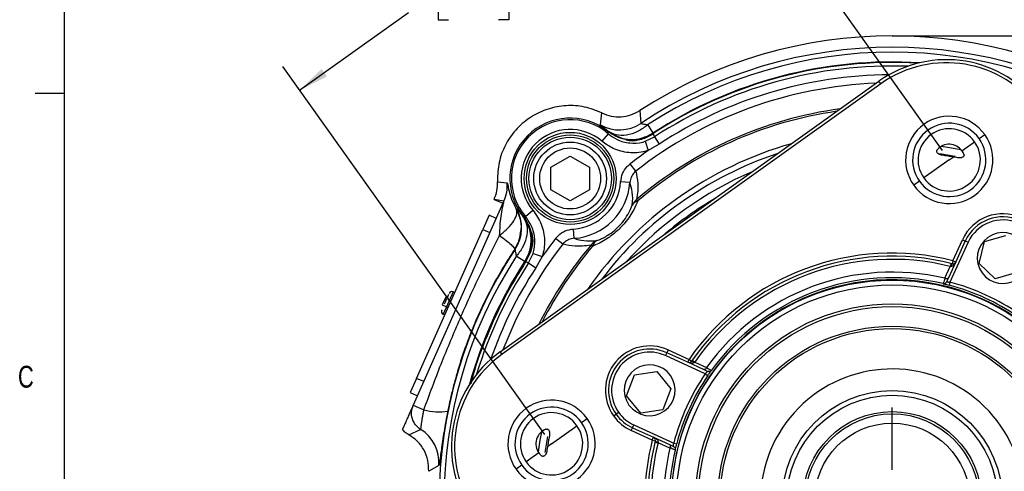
# Model space of a CAD drawing. Header units: inches. Extents: x 0.4 to 16.6, y 0.2 to 10.8.
# Tile 4 of 15: x 0.4 to 4.7, y 6.5 to 8.4. Entities that reach past the tile are written whole.
import ezdxf

# ---------------------------------------------------------------- set-up
doc = ezdxf.new("R2010")
doc.units = ezdxf.units.IN
doc.header["$MEASUREMENT"] = 0
doc.layers.add('BORDER', color=7, linetype='Continuous', lineweight=25)
doc.layers.add('SLD-0', color=7, linetype='Continuous', lineweight=25)
doc.styles.add('SLDTEXTSTYLE0', font='TXT', dxfattribs={"width": 0.75})
doc.dimstyles.new('SLDDIMSTYLE0', dxfattribs={"dimtxt": 0.145833, "dimasz": 0.13, "dimexe": 0, "dimexo": 0.0625, "dimgap": 0.036458, "dimtad": 0, "dimtih": 1, "dimtoh": 1, "dimdec": 1, "dimlfac": 1.5, "dimrnd": 1e-09, "dimzin": 12, "dimdsep": 46, "dimtxsty": 'SLDTEXTSTYLE0', "dimsah": 1, "dimcen": 0.09, "dimadec": 0, "dimazin": 3, "dimtfac": 1, "dimtdec": 1, "dimtofl": 0, "dimtmove": 0, "dimatfit": 3, "dimfxl": 0, "dimfrac": 2, "dimtolj": 1, "dimtzin": 12, "dimarcsym": 0})

# ---------------------------------------------------------------- blocks, each defined once
blk = doc.blocks.new('_D_5')
at = {"layer": 'SLD-0'}
for p, q in [((4.4018, 7.8353), (3.2751, 9.4149)), ((3.3477, 9.3131), (2.6657, 8.8267)), ((2.2782, 8.6271), (2.2338, 8.6271)), ((2.2338, 8.6271), (2.2338, 8.3954)), ((2.4937, 8.6271), (2.538, 8.6271)), ((2.538, 8.6271), (2.538, 8.3954)), ((1.6381, 8.0937), (2.1061, 8.4276)), ((2.2338, 8.3954), (2.2782, 8.3954)), ((2.538, 8.3954), (2.4937, 8.3954)), ((2.6922, 6.6159), (1.5655, 8.1955))]:
    blk.add_line(p, q, dxfattribs=at)
for points in [[(3.3477, 9.3131), (3.2302, 9.2539), (3.2534, 9.2214)], [(1.6381, 8.0937), (1.7556, 8.1529), (1.7324, 8.1855)]]:
    blk.add_solid(points, dxfattribs=at)
at = {"layer": 'SLD-0', "char_height": 0.14583, "attachment_point": 1, "style": 'SLDTEXTSTYLE0'}
for s, insert in [('3.1', (2.2513, 8.8447)), ('80', (2.2782, 8.5834))]:
    blk.add_mtext(s, dxfattribs=dict(at, insert=insert))
blk = doc.blocks.new('SW_CENTERMARKSYMBOL_1')
at = {"layer": 'SLD-0', "color": 0}
for p, q in [((0, 0.1333), (0, 0.4004)), ((0, 0), (0, 0.0667)), ((-0.1333, 0), (-0.4004, 0)), ((0, 0), (-0.0667, 0)), ((0, 0), (0, -0.0667)), ((0, 0), (0.0667, 0)), ((0.1333, 0), (0.4004, 0)), ((0, -0.1333), (0, -0.4004))]:
    blk.add_line(p, q, dxfattribs=at)

msp = doc.modelspace()

# ---------------------------------------------------------------- linework, layer by layer
at = {"color": 7, "linetype": 'Continuous', "lineweight": 25}
for p, q in [((2.5006, 6.9706), (4.1288, 8.1321)), ((4.1365, 8.1212), (4.1288, 8.1321)), ((4.1365, 8.1212), (2.5083, 6.9598)), ((3.1007, 8.0063), (3.1053, 7.9513)), ((2.9309, 7.9449), (2.9374, 7.9962)), ((2.9647, 7.9067), (2.9377, 7.875)), ((3.0338, 7.8831), (3.0002, 7.8961)), ((3.1238, 7.8744), (3.1641, 7.8936)), ((3.1238, 7.8744), (3.1365, 7.8349)), ((3.157, 7.9095), (3.1553, 7.9036)), ((3.1641, 7.8936), (3.1845, 7.8624)), ((4.559, 7.8861), (4.5834, 7.9035)), ((3.1845, 7.8624), (3.1365, 7.8349)), ((4.4856, 7.8337), (4.5398, 7.8724)), ((2.7177, 7.763), (2.8011, 7.8111)), ((2.8011, 7.8111), (2.8844, 7.763)), ((4.4308, 7.7946), (4.3218, 7.7169)), ((4.4308, 7.7946), (4.4482, 7.807)), ((4.4634, 7.8042), (4.4482, 7.807)), ((2.7177, 7.6667), (2.7177, 7.763)), ((2.8844, 7.763), (2.8844, 7.6667)), ((3.0836, 7.7468), (3.0593, 7.778)), ((2.4883, 7.7149), (2.4886, 7.7005)), ((2.4886, 7.7005), (2.5305, 7.6964)), ((2.8011, 7.6186), (2.7177, 7.6667)), ((2.8844, 7.6667), (2.8011, 7.6186)), ((3.0581, 7.6976), (3.0182, 7.7003)), ((4.3026, 7.7032), (4.2781, 7.6858)), ((2.4744, 7.625), (2.5123, 7.6081)), ((2.5164, 7.6173), (2.4744, 7.625)), ((3.0919, 7.6181), (3.0866, 7.6243)), ((2.5123, 7.6081), (2.1265, 6.7415)), ((2.5123, 7.6081), (2.5164, 7.6173)), ((2.5695, 7.5847), (2.571, 7.5849)), ((2.6092, 7.5512), (2.6409, 7.5782)), ((2.4529, 7.5565), (2.4258, 7.4956)), ((2.4833, 7.543), (2.4529, 7.5565)), ((2.5973, 7.5534), (2.6029, 7.5561)), ((2.1411, 6.8561), (2.4258, 7.4956)), ((2.4258, 7.4956), (2.4562, 7.4821)), ((2.8183, 7.4578), (2.8156, 7.4977)), ((2.7691, 7.4323), (2.7379, 7.4566)), ((4.4466, 7.3617), (4.4876, 7.4518)), ((4.4876, 7.4518), (4.4998, 7.4463)), ((4.5822, 7.4435), (4.6746, 7.4704)), ((2.5646, 7.4106), (2.563, 7.4107)), ((2.8978, 7.424), (2.8916, 7.4293)), ((4.5119, 7.4407), (4.4339, 7.2695)), ((4.4998, 7.4463), (4.4587, 7.3562)), ((4.4998, 7.4463), (4.5119, 7.4407)), ((4.5594, 7.35), (4.5822, 7.4435)), ((2.6223, 7.3518), (2.6415, 7.3921)), ((2.6415, 7.3921), (2.681, 7.3794)), ((2.681, 7.3794), (2.6535, 7.3314)), ((2.6123, 7.3606), (2.6064, 7.3589)), ((2.6223, 7.3518), (2.6535, 7.3314)), ((4.4121, 7.286), (4.4353, 7.337)), ((4.4587, 7.3562), (4.4275, 7.2877)), ((4.4385, 7.35), (4.4353, 7.337)), ((4.4466, 7.3617), (4.4433, 7.3488)), ((4.4466, 7.3617), (4.4587, 7.3562)), ((4.6289, 7.2835), (4.5594, 7.35)), ((4.4275, 7.2877), (4.4197, 7.2706)), ((4.7213, 7.3104), (4.6289, 7.2835)), ((4.4339, 7.2695), (4.4305, 7.2566)), ((2.2661, 7.2049), (2.2512, 7.1714)), ((2.2722, 7.2022), (2.2661, 7.2049)), ((2.3052, 7.2249), (2.2982, 7.228)), ((2.2512, 7.1714), (2.2764, 7.1602)), ((2.2555, 7.1321), (2.2625, 7.129)), ((2.5083, 6.9598), (2.5006, 6.9706)), ((3.2165, 6.9665), (3.211, 6.9543)), ((3.3822, 6.8763), (3.211, 6.9543)), ((3.222, 6.9786), (3.2165, 6.9665)), ((3.3066, 6.9254), (3.2165, 6.9665)), ((3.222, 6.9786), (3.3121, 6.9376)), ((3.3066, 6.9254), (3.3121, 6.9376)), ((3.3751, 6.8942), (3.3066, 6.9254)), ((3.3121, 6.9376), (3.3231, 6.9299)), ((3.3259, 6.934), (3.3368, 6.9263)), ((3.3368, 6.9263), (3.3878, 6.9031)), ((3.0439, 6.7812), (3.0784, 6.871)), ((3.0784, 6.871), (3.1734, 6.8861)), ((3.1734, 6.8861), (3.234, 6.8113)), ((3.3922, 6.8864), (3.3751, 6.8942)), ((3.3822, 6.8763), (3.3932, 6.8688)), ((2.1411, 6.8561), (2.1139, 6.7952)), ((2.1715, 6.8426), (2.1411, 6.8561)), ((2.1139, 6.7952), (2.1444, 6.7817)), ((3.1045, 6.7064), (3.0439, 6.7812)), ((3.234, 6.8113), (3.1995, 6.7214)), ((2.1265, 6.7415), (2.1722, 6.7211)), ((2.988, 6.6948), (2.9989, 6.7025)), ((3.0098, 6.7103), (2.9989, 6.7025)), ((3.1995, 6.7214), (3.1045, 6.7064)), ((2.7213, 6.5752), (2.8302, 6.653)), ((2.8495, 6.6667), (2.8739, 6.6841)), ((3.0696, 6.6442), (3.0752, 6.6563)), ((3.0752, 6.6563), (3.2464, 6.5783)), ((2.1075, 6.6136), (2.1585, 6.6369)), ((3.0641, 6.6321), (3.0696, 6.6442)), ((3.1542, 6.591), (3.0641, 6.6321)), ((3.0696, 6.6442), (3.1597, 6.6031)), ((2.7039, 6.5628), (2.7016, 6.5475)), ((2.7213, 6.5752), (2.7039, 6.5628)), ((3.1542, 6.591), (3.1597, 6.6031)), ((3.1542, 6.591), (3.1671, 6.5877)), ((3.1597, 6.6031), (3.2282, 6.5719)), ((3.1659, 6.583), (3.1789, 6.5798)), ((3.2299, 6.5565), (3.1789, 6.5798)), ((3.2282, 6.5719), (3.2453, 6.5641)), ((3.2464, 6.5783), (3.2593, 6.5749)), ((2.6665, 6.5362), (2.6123, 6.4975)), ((2.2365, 6.4825), (2.1931, 6.4572)), ((2.593, 6.4838), (2.5686, 6.4664))]:
    msp.add_line(p, q, dxfattribs=at)
at = {"color": 8, "linetype": 'Continuous', "lineweight": 25}
for p, q in [((4.3911, 7.8219), (4.457, 7.8113)), ((2.2982, 7.228), (2.2555, 7.1321)), ((2.6943, 6.5376), (2.7057, 6.6072))]:
    msp.add_line(p, q, dxfattribs=at)
at = {"color": 8, "linetype": 'Continuous', "lineweight": 25, "flags": 128}
for points in [[(4.4824, 7.8378), (4.4238, 7.8481), (4.396, 7.8522)], [(2.6781, 6.6269), (2.6715, 6.5909), (2.6637, 6.5405)]]:
    msp.add_lwpolyline(points, dxfattribs=at)
at = {"color": 7, "linetype": 'Continuous', "lineweight": 25}
for centre, radius in [((2.8011, 7.7148), 0.1979), ((2.8011, 7.7148), 0.1875), ((2.8011, 7.7148), 0.1771), ((2.8011, 7.7148), 0.1563), ((2.8011, 7.7148), 0.131), ((4.1857, 6.3302), 0.948), ((4.1857, 6.3302), 0.9272), ((4.1857, 6.3302), 0.8459), ((4.1857, 6.3302), 0.8343), ((4.1857, 6.3302), 0.75), ((4.1857, 6.3302), 0.74), ((4.1857, 6.3302), 0.4733), ((4.1857, 6.3302), 0.4533), ((4.1857, 6.3302), 0.3836), ((4.1857, 6.3302), 0.3737), ((4.1857, 6.3302), 0.3338)]:
    msp.add_circle(centre, radius, dxfattribs=at)
for centre, radius, start, end in [((4.1857, 6.3302), 1.9967, 57.0827, 122.9173), ((4.1857, 6.3302), 1.9482, 56.3186, 123.6814), ((4.1857, 6.3302), 1.9271, 56.9214, 123.0786), ((4.1857, 6.3302), 1.8826, 86.6458, 123.0877), ((4.4191, 7.725), 0.5, 35.5, 125.5), ((4.4191, 7.725), 0.4867, 35.5, 125.5), ((2.801, 7.7149), 0.2589, 51.2653, 218.7347), ((2.801, 7.7149), 0.2522, 49.4979, 220.5021), ((4.4308, 7.7946), 0.1875, 35.5, 215.5), ((2.801, 7.7149), 0.2105, 49.4979, 220.5021), ((3.0129, 8.0901), 0.1667, 240.5524, 303.6555), ((4.4308, 7.7946), 0.1575, 35.5, 215.5), ((4.4308, 7.7946), 0.1339, 35.5, 215.5), ((4.4308, 7.7946), 0.1875, 215.5, 35.5), ((4.4308, 7.7946), 0.1575, 215.5, 35.5), ((4.1857, 6.3302), 1.8344, 124.8885, 127.8828), ((4.4308, 7.7946), 0.1339, 215.5, 35.5), ((4.4308, 7.7946), 0.0673, 35.5, 140.0911), ((4.4308, 7.7946), 0.0673, 20.9089, 35.5), ((2.3641, 7.6851), 0.1667, 336.0099, 3.9029), ((2.801, 7.7149), 0.2178, 273.8578, 356.1422), ((2.801, 7.7149), 0.2577, 273.8578, 356.1422), ((3.1267, 7.5742), 0.0641, 128.6759, 156.0047), ((2.4258, 7.503), 0.1667, 326.3445, 29.4476), ((3.1004, 7.582), 0.0371, 103.2442, 150.4231), ((4.6609, 7.3728), 0.1904, 335.5, 155.5), ((4.6609, 7.3728), 0.1771, 335.5, 155.5), ((4.6609, 7.3728), 0.1637, 335.5, 155.5), ((4.1857, 6.3302), 1.8344, 142.1172, 145.1115), ((4.6609, 7.3728), 0.1094, 35.5, 215.5), ((4.1857, 6.3302), 1.9482, 146.3186, 213.6814), ((2.9417, 7.3892), 0.0641, 113.9953, 141.3241), ((2.9339, 7.4155), 0.0371, 119.5769, 166.7558), ((4.6609, 7.3728), 0.1094, 215.5, 35.5), ((4.1857, 6.3302), 1.9271, 146.9214, 213.0786), ((4.1857, 6.3302), 1.064, 75.8094, 145.1906), ((4.1857, 6.3302), 1.0507, 75.8094, 145.1906), ((4.1857, 6.3302), 1.0373, 76.0774, 144.9226), ((4.1857, 6.3302), 1.8826, 146.9123, 164.3542), ((4.4579, 7.3349), 0.0201, 136.4815, 174.5184), ((4.4466, 7.3617), 0.0133, 255.8094, 335.5), ((4.1857, 6.3302), 0.9823, 76.6773, 144.3226), ((4.1857, 6.3302), 0.9582, 76.8234, 144.1766), ((4.1857, 6.3302), 0.9497, 35.5, 215.5), ((4.1857, 6.3302), 0.9582, 55.7971, 75.2029), ((4.1857, 6.3302), 0.9716, 55.7971, 75.2029), ((2.2928, 7.2158), 0.0133, 66, 156), ((2.261, 7.1443), 0.0133, 156, 246), ((3.1431, 6.8053), 0.1904, 65.5, 215.5), ((2.7909, 6.5636), 0.5, 125.5, 215.5), ((2.7909, 6.5636), 0.4867, 125.5, 215.5), ((3.1431, 6.8053), 0.1771, 65.5, 215.5), ((3.1431, 6.8053), 0.1637, 65.5, 215.5), ((3.1431, 6.8053), 0.1094, 35.5, 215.5), ((3.3121, 6.9376), 0.0133, 245.5, 325.1906), ((3.3211, 6.9099), 0.0201, 46.4815, 84.5184), ((3.1431, 6.8053), 0.1094, 215.5, 35.5), ((4.1857, 6.3302), 0.9716, 145.7971, 165.2029), ((4.1857, 6.3302), 0.9583, 145.7971, 165.2029), ((4.1857, 6.3302), 0.9497, 215.5, 35.5), ((4.1857, 6.3302), 0.5667, 239.929, 228.0039), ((2.7213, 6.5752), 0.1875, 35.5, 215.5), ((2.7213, 6.5752), 0.1575, 35.5, 215.5), ((2.2376, 6.9642), 0.2517, 254.9498, 278.5032), ((2.7213, 6.5752), 0.1339, 35.5, 215.5), ((3.1431, 6.8053), 0.1904, 215.5, 245.5), ((3.1431, 6.8053), 0.1771, 215.5, 245.5), ((3.1431, 6.8053), 0.1638, 215.5, 245.5), ((2.7213, 6.5752), 0.1875, 215.5, 35.5), ((2.7213, 6.5752), 0.1575, 215.5, 35.5), ((2.7213, 6.5752), 0.1339, 215.5, 35.5), ((2.0703, 6.4954), 0.1667, 355.5644, 58.0469), ((2.7213, 6.5752), 0.0673, 110.9089, 215.5), ((4.1857, 6.3302), 1.064, 165.8094, 215.5), ((4.1857, 6.3302), 1.0507, 165.8094, 215.5), ((4.1857, 6.3302), 1.0373, 166.0774, 215.5), ((3.1542, 6.591), 0.0133, 345.8094, 65.5), ((3.181, 6.6023), 0.0201, 226.4815, 264.5184), ((2.7213, 6.5752), 0.0673, 215.5, 230.0911), ((4.1857, 6.3302), 0.9823, 166.6773, 215.5), ((4.1857, 6.3302), 0.9583, 166.8234, 215.5)]:
    msp.add_arc(centre, radius, start, end, dxfattribs=at)
at = {"color": 8, "linetype": 'Continuous', "lineweight": 25}
for radius, start, end in [(1.8849, 86.4267, 123.0786), (1.8676, 87.9369, 123.1634), (1.8303, 90.3857, 123.1634), (1.7948, 92.1916, 127.8828), (1.6979, 97.5622, 130.3419), (1.6898, 98.0856, 130.3419), (1.5938, 105.7449, 145.2551), (1.5706, 108.2565, 142.7435), (1.5365, 112.9816, 138.0184), (1.5058, 120.4872, 130.5128), (1.7948, 142.1172, 158.8084), (1.6979, 139.6581, 153.4378), (1.6898, 139.6581, 152.9144), (1.8849, 146.9214, 164.5733), (1.8676, 146.8366, 163.0631), (1.8303, 146.8366, 160.6143)]:
    msp.add_arc((4.1857, 6.3302), radius, start, end, dxfattribs=at)
at = {"color": 7, "linetype": 'Continuous', "lineweight": 25}
for points in [[(2.9374, 7.9962), (2.9129, 8.006), (2.8638, 8.0255), (2.7838, 8.0303), (2.7056, 8.0162), (2.6332, 7.9827), (2.5715, 7.9323), (2.5247, 7.868), (2.4941, 7.794), (2.4902, 7.7413), (2.4883, 7.7149)], [(3.134, 7.9449), (3.1404, 7.935), (3.1534, 7.915), (3.1558, 7.9114), (3.157, 7.9095)], [(2.571, 7.3819), (2.5809, 7.3755), (2.6009, 7.3625), (2.6045, 7.3601), (2.6064, 7.3589)], [(2.1585, 6.6369), (2.1507, 6.643), (2.1349, 6.6553), (2.1214, 6.6827), (2.1172, 6.7129), (2.1234, 6.7319), (2.1265, 6.7415)]]:
    msp.add_open_spline(points, degree=3, dxfattribs=at)
for points, knots in [([(2.9374, 7.9962), (2.9507, 7.991), (2.9773, 7.9804), (3.0205, 7.9782), (3.0631, 7.9857), (3.0882, 7.9994), (3.1007, 8.0063)], [0, 0, 0, 0, 0.249549, 0.499894, 0.750225, 1, 1, 1, 1]), ([(2.9625, 7.9186), (2.9533, 7.926), (2.9349, 7.9407), (2.9323, 7.9435), (2.9309, 7.9449)], [0, 0, 0, 0, 0.499654, 1, 1, 1, 1]), ([(3.134, 7.9449), (3.12, 7.9345), (3.0912, 7.913), (3.0432, 7.8984), (2.9974, 7.8987), (2.9739, 7.9121), (2.9625, 7.9186)], [0, 0, 0, 0, 0.243136, 0.5, 0.756864, 1, 1, 1, 1]), ([(2.9625, 7.9186), (2.9803, 7.9074), (3.0098, 7.8887), (3.0621, 7.8806), (3.1113, 7.8852), (3.142, 7.9016), (3.157, 7.9095)], [0, 0, 0, 0, 0.30035, 0.499876, 0.756119, 1, 1, 1, 1]), ([(2.9647, 7.9067), (2.9645, 7.9081), (2.964, 7.9115), (2.9633, 7.9149), (2.963, 7.9169)], [0, 0, 0, 0, 0.423273, 1, 1, 1, 1]), ([(3.032, 7.8839), (3.0252, 7.8856), (3.0003, 7.8919), (2.9787, 7.9063), (2.963, 7.9169)], [0, 0, 0, 0, 0.270251, 1, 1, 1, 1]), ([(3.1053, 7.9513), (3.1057, 7.951), (3.1065, 7.9505), (3.1157, 7.9492), (3.1267, 7.9466), (3.134, 7.9449)], [0, 0, 0, 0, 0.251921, 0.502064, 1, 1, 1, 1]), ([(3.1365, 7.8349), (3.132, 7.8335), (3.1051, 7.8256), (3.053, 7.8223), (2.9878, 7.8388), (2.9532, 7.8637), (2.9377, 7.875)], [0, 0, 0, 0, 0.067291, 0.398, 0.728909, 1, 1, 1, 1]), ([(2.9647, 7.9067), (2.9772, 7.8976), (3.0048, 7.8776), (3.057, 7.8644), (3.0987, 7.867), (3.1202, 7.8734), (3.1238, 7.8744)], [0, 0, 0, 0, 0.271237, 0.602164, 0.932744, 1, 1, 1, 1]), ([(3.0417, 7.8825), (3.0415, 7.8825), (3.0385, 7.8828), (3.0352, 7.8833), (3.0321, 7.8839), (3.032, 7.8839)], [0, 0, 0, 0, 0.066377, 0.979914, 1, 1, 1, 1]), ([(3.1553, 7.9036), (3.1399, 7.8956), (3.1091, 7.8796), (3.068, 7.8732), (3.046, 7.8785), (3.0409, 7.8797)], [0, 0, 0, 0, 0.434994, 0.870101, 1, 1, 1, 1]), ([(3.158, 7.9075), (3.1413, 7.8988), (3.108, 7.8815), (3.0664, 7.8792), (3.0448, 7.8821), (3.0417, 7.8825)], [0, 0, 0, 0, 0.46098, 0.92197, 1, 1, 1, 1]), ([(3.158, 7.9075), (3.1591, 7.905), (3.1612, 7.9003), (3.1632, 7.8957), (3.1641, 7.8936)], [0, 0, 0, 0, 0.549647, 1, 1, 1, 1]), ([(4.4031, 7.8143), (4.3966, 7.8157), (4.3884, 7.8175), (4.3806, 7.8234), (4.3779, 7.8267), (4.3767, 7.83), (4.3767, 7.8327), (4.3775, 7.8355), (4.3786, 7.837), (4.3792, 7.8378)], [0, 0, 0, 0, 0.495678, 0.622011, 0.747804, 0.813896, 0.874683, 0.935121, 1, 1, 1, 1]), ([(4.4482, 7.807), (4.4444, 7.8077), (4.4388, 7.8087), (4.4307, 7.8101), (4.419, 7.8119), (4.4101, 7.8133), (4.4031, 7.8143)], [0, 0, 0, 0, 0.251096, 0.375964, 0.500949, 1, 1, 1, 1]), ([(4.4937, 7.8187), (4.4939, 7.8177), (4.4945, 7.8159), (4.4944, 7.8131), (4.4934, 7.8105), (4.4913, 7.8078), (4.4877, 7.8055), (4.4784, 7.8024), (4.47, 7.8034), (4.4634, 7.8042)], [0, 0, 0, 0, 0.064717, 0.125011, 0.185632, 0.251502, 0.376747, 0.502182, 1, 1, 1, 1]), ([(3.0182, 7.7003), (3.0203, 7.7123), (3.0243, 7.7365), (3.0414, 7.7625), (3.0549, 7.7742), (3.0593, 7.778)], [0, 0, 0, 0, 0.403564, 0.807281, 1, 1, 1, 1]), ([(3.0836, 7.7468), (3.0809, 7.7444), (3.0724, 7.737), (3.0618, 7.7204), (3.0593, 7.7052), (3.0581, 7.6976)], [0, 0, 0, 0, 0.191451, 0.594457, 1, 1, 1, 1]), ([(3.0836, 7.7468), (3.0871, 7.7294), (3.0923, 7.7029), (3.0926, 7.6616), (3.0886, 7.6367), (3.0866, 7.6243)], [0, 0, 0, 0, 0.4863381, 0.7430046, 1, 1, 1, 1]), ([(2.4744, 7.625), (2.479, 7.6372), (2.4882, 7.6615), (2.4885, 7.6875), (2.4886, 7.7005)], [0, 0, 0, 0, 0.5016676, 1, 1, 1, 1]), ([(2.5305, 7.6964), (2.5311, 7.6943), (2.5324, 7.6899), (2.5377, 7.662), (2.5475, 7.6273), (2.5622, 7.5989), (2.5695, 7.5847)], [0, 0, 0, 0, 0.250172, 0.500383, 0.749779, 1, 1, 1, 1]), ([(3.0681, 7.6003), (3.0682, 7.6007), (3.0711, 7.622), (3.0699, 7.6565), (3.0619, 7.6842), (3.0581, 7.6976)], [0, 0, 0, 0, 0.009852, 0.521484, 1, 1, 1, 1]), ([(2.498, 7.4702), (2.4993, 7.4976), (2.5012, 7.5386), (2.5096, 7.5836), (2.5141, 7.605), (2.5159, 7.6138), (2.5165, 7.6169), (2.5165, 7.6172), (2.5164, 7.6173)], [0, 0, 0, 0, 0.498841, 0.748742, 0.874097, 0.945265, 0.973929, 1, 1, 1, 1]), ([(2.498, 7.4702), (2.5104, 7.4804), (2.536, 7.5012), (2.5615, 7.5337), (2.5748, 7.5634), (2.5712, 7.5777), (2.5695, 7.5847)], [0, 0, 0, 0, 0.243758, 0.5, 0.756242, 1, 1, 1, 1]), ([(2.571, 7.5849), (2.5724, 7.5836), (2.5752, 7.581), (2.5899, 7.5626), (2.5973, 7.5534)], [0, 0, 0, 0, 0.500038, 1, 1, 1, 1]), ([(2.6409, 7.5782), (2.6544, 7.5589), (2.6814, 7.5202), (2.6946, 7.4494), (2.6883, 7.4021), (2.6811, 7.3796), (2.681, 7.3794)], [0, 0, 0, 0, 0.332453, 0.664935, 0.996731, 1, 1, 1, 1]), ([(3.0919, 7.6181), (3.0865, 7.6058), (3.0736, 7.5758), (3.0433, 7.5302), (3.0033, 7.4883), (2.9593, 7.454), (2.9237, 7.4346), (2.9021, 7.4258), (2.8978, 7.424)], [0, 0, 0, 0, 0.162337, 0.395787, 0.554182, 0.711926, 0.942817, 1, 1, 1, 1]), ([(2.9156, 7.4478), (2.919, 7.4491), (2.9358, 7.4555), (2.9636, 7.4697), (2.9978, 7.4957), (3.0164, 7.5148), (3.0339, 7.5357), (3.0453, 7.5525), (3.0589, 7.5774), (3.0642, 7.5905), (3.0681, 7.6003)], [0, 0, 0, 0, 0.060426, 0.295827, 0.448101, 0.575654, 0.598782, 0.771911, 0.830481, 1, 1, 1, 1]), ([(2.5973, 7.5534), (2.6038, 7.542), (2.6172, 7.5185), (2.6175, 7.4727), (2.6029, 7.4247), (2.5814, 7.3959), (2.571, 7.3819)], [0, 0, 0, 0, 0.243136, 0.5, 0.756864, 1, 1, 1, 1]), ([(2.6064, 7.3589), (2.6143, 7.3739), (2.6307, 7.4046), (2.6353, 7.4538), (2.6272, 7.5061), (2.6085, 7.5356), (2.5973, 7.5534)], [0, 0, 0, 0, 0.243881, 0.500124, 0.699654, 1, 1, 1, 1]), ([(2.599, 7.5529), (2.6096, 7.5372), (2.624, 7.5156), (2.6303, 7.4907), (2.632, 7.4839)], [0, 0, 0, 0, 0.729749, 1, 1, 1, 1]), ([(2.599, 7.5529), (2.601, 7.5526), (2.6044, 7.5519), (2.6078, 7.5514), (2.6092, 7.5512)], [0, 0, 0, 0, 0.576727, 1, 1, 1, 1]), ([(2.5994, 7.5532), (2.61, 7.5374), (2.6248, 7.5152), (2.6311, 7.4895), (2.6328, 7.4821)], [0, 0, 0, 0, 0.71275, 1, 1, 1, 1]), ([(2.6415, 7.3921), (2.6415, 7.3923), (2.6472, 7.4102), (2.6523, 7.4481), (2.6417, 7.5047), (2.6201, 7.5357), (2.6092, 7.5512)], [0, 0, 0, 0, 0.003267, 0.334916, 0.667383, 1, 1, 1, 1]), ([(2.7379, 7.4566), (2.7462, 7.4653), (2.7628, 7.4827), (2.7915, 7.4947), (2.8095, 7.4969), (2.8156, 7.4977)], [0, 0, 0, 0, 0.397023, 0.793893, 1, 1, 1, 1]), ([(2.1722, 6.7211), (2.1965, 6.7867), (2.2436, 6.9145), (2.3226, 7.103), (2.406, 7.2877), (2.4673, 7.4094), (2.498, 7.4702)], [0, 0, 0, 0, 0.256891, 0.499844, 0.749914, 1, 1, 1, 1]), ([(2.498, 7.4702), (2.5076, 7.4629), (2.5272, 7.448), (2.5482, 7.43), (2.5616, 7.4165), (2.5625, 7.4126), (2.563, 7.4107)], [0, 0, 0, 0, 0.245667, 0.5, 0.754333, 1, 1, 1, 1]), ([(2.563, 7.4107), (2.5706, 7.4239), (2.5848, 7.4486), (2.588, 7.4768), (2.5895, 7.49)], [0, 0, 0, 0, 0.5352077, 1, 1, 1, 1]), ([(2.6334, 7.4742), (2.6338, 7.4711), (2.6367, 7.4495), (2.6344, 7.4079), (2.6171, 7.3746), (2.6084, 7.3579)], [0, 0, 0, 0, 0.07803, 0.53902, 1, 1, 1, 1]), ([(2.6343, 7.4843), (2.6363, 7.4762), (2.6426, 7.4513), (2.6365, 7.407), (2.6204, 7.3761), (2.6123, 7.3606)], [0, 0, 0, 0, 0.191777, 0.594963, 1, 1, 1, 1]), ([(2.632, 7.4839), (2.632, 7.4838), (2.6326, 7.4805), (2.633, 7.4773), (2.6334, 7.4742)], [0, 0, 0, 0, 0.020091, 1, 1, 1, 1]), ([(2.8183, 7.4578), (2.8144, 7.4574), (2.803, 7.456), (2.7849, 7.4486), (2.7744, 7.4377), (2.7691, 7.4323)], [0, 0, 0, 0, 0.207401, 0.604963, 1, 1, 1, 1]), ([(2.8183, 7.4578), (2.8315, 7.4537), (2.8589, 7.4451), (2.8962, 7.4469), (2.9156, 7.4478)], [0, 0, 0, 0, 0.478666, 1, 1, 1, 1]), ([(2.563, 7.4107), (2.5457, 7.3842), (2.5113, 7.3311), (2.4646, 7.2483), (2.4217, 7.1633), (2.387, 7.085), (2.3586, 7.0127), (2.3355, 6.9471), (2.3188, 6.8933), (2.3073, 6.8526), (2.3001, 6.8257), (2.2931, 6.7983), (2.2861, 6.7686), (2.28, 6.7408), (2.2762, 6.7222), (2.2748, 6.7152)], [0, 0, 0, 0, 0.1254962, 0.25082, 0.3763664, 0.5014903, 0.5889395, 0.6828728, 0.7767727, 0.8120567, 0.8506031, 0.8872009, 0.9244276, 0.9718151, 1, 1, 1, 1]), ([(2.571, 7.3819), (2.5693, 7.3892), (2.5667, 7.4002), (2.5654, 7.4094), (2.5649, 7.4102), (2.5646, 7.4106)], [0, 0, 0, 0, 0.498523, 0.750294, 1, 1, 1, 1]), ([(2.8916, 7.4293), (2.8911, 7.4292), (2.865, 7.4238), (2.8217, 7.4218), (2.7865, 7.4288), (2.7691, 7.4323)], [0, 0, 0, 0, 0.0106574, 0.5134767, 1, 1, 1, 1]), ([(2.6123, 7.3606), (2.5804, 7.309), (2.5167, 7.2058), (2.4421, 7.0399), (2.3944, 6.9151), (2.3776, 6.8444), (2.3748, 6.8327)], [0, 0, 0, 0, 0.312598, 0.625196, 0.937793, 1, 1, 1, 1]), ([(2.6223, 7.3518), (2.6202, 7.3527), (2.6156, 7.3547), (2.6109, 7.3568), (2.6084, 7.3579)], [0, 0, 0, 0, 0.450353, 1, 1, 1, 1]), ([(4.4379, 7.3368), (4.4374, 7.3369), (4.4365, 7.3369), (4.4357, 7.337), (4.4353, 7.337)], [0, 0, 0, 0, 0.559996, 1, 1, 1, 1]), ([(4.4587, 7.3562), (4.4559, 7.351), (4.4519, 7.3439), (4.4444, 7.3383), (4.4405, 7.3369), (4.4387, 7.3369), (4.4379, 7.3368)], [0, 0, 0, 0, 0.594659, 0.832285, 0.923062, 1, 1, 1, 1]), ([(4.4042, 7.2632), (4.406, 7.2673), (4.4094, 7.2748), (4.4128, 7.2822), (4.4142, 7.2854)], [0, 0, 0, 0, 0.56, 1, 1, 1, 1]), ([(4.4142, 7.2854), (4.4138, 7.2856), (4.4131, 7.2858), (4.4124, 7.286), (4.4121, 7.286)], [0, 0, 0, 0, 0.559984, 1, 1, 1, 1]), ([(4.4275, 7.2877), (4.4269, 7.2868), (4.4259, 7.2855), (4.4227, 7.2843), (4.4189, 7.2842), (4.4157, 7.285), (4.4142, 7.2854)], [0, 0, 0, 0, 0.2933952, 0.500647, 0.7649629, 1, 1, 1, 1]), ([(4.4045, 7.2631), (4.4044, 7.2631), (4.4043, 7.2632), (4.4042, 7.2632), (4.4042, 7.2632)], [0, 0, 0, 0, 0.5599997, 1, 1, 1, 1]), ([(4.4197, 7.2706), (4.4188, 7.2691), (4.4172, 7.2665), (4.4133, 7.2639), (4.4091, 7.2625), (4.406, 7.2629), (4.4045, 7.2631)], [0, 0, 0, 0, 0.290569, 0.499597, 0.75988, 1, 1, 1, 1]), ([(4.4045, 7.2631), (4.4049, 7.263), (4.4057, 7.2628), (4.4117, 7.2614), (4.4203, 7.2593), (4.4271, 7.2575), (4.4305, 7.2566)], [0, 0, 0, 0, 0.2507243, 0.5001146, 0.7499599, 1, 1, 1, 1]), ([(4.4197, 7.2706), (4.4197, 7.2706), (4.4198, 7.2706), (4.4207, 7.2705), (4.422, 7.2705), (4.4242, 7.2703), (4.4269, 7.2702), (4.4303, 7.2699), (4.4326, 7.2697), (4.4339, 7.2695)], [0, 0, 0, 0, 0.115963, 0.237624, 0.365581, 0.500347, 0.678667, 0.821542, 1, 1, 1, 1]), ([(2.2784, 7.2163), (2.2772, 7.2136), (2.2754, 7.2095), (2.2718, 7.2014), (2.2688, 7.1945), (2.2655, 7.1873), (2.2625, 7.1805), (2.2607, 7.1765), (2.26, 7.1748)], [0, 0, 0, 0, 0.278738, 0.430263, 0.582055, 0.733579, 0.885372, 1, 1, 1, 1]), ([(2.2488, 7.1498), (2.2488, 7.1497), (2.2488, 7.1496), (2.2492, 7.1507), (2.2494, 7.1511)], [0, 0, 0, 0, 0.658648, 1, 1, 1, 1]), ([(3.335, 6.9245), (3.3344, 6.924), (3.333, 6.9228), (3.3291, 6.9213), (3.3198, 6.9206), (3.3121, 6.9234), (3.3066, 6.9254)], [0, 0, 0, 0, 0.076929, 0.167715, 0.40534, 1, 1, 1, 1]), ([(3.3368, 6.9263), (3.3365, 6.926), (3.3359, 6.9254), (3.3353, 6.9248), (3.335, 6.9245)], [0, 0, 0, 0, 0.560004, 1, 1, 1, 1]), ([(3.3866, 6.9012), (3.3857, 6.8999), (3.3839, 6.8972), (3.3809, 6.8948), (3.3777, 6.8936), (3.3761, 6.894), (3.3751, 6.8942)], [0, 0, 0, 0, 0.23507, 0.499387, 0.70666, 1, 1, 1, 1]), ([(3.3878, 6.9031), (3.3875, 6.9027), (3.3871, 6.9021), (3.3867, 6.9015), (3.3866, 6.9012)], [0, 0, 0, 0, 0.560017, 1, 1, 1, 1]), ([(3.3866, 6.9012), (3.3907, 6.8993), (3.3981, 6.8959), (3.4055, 6.8925), (3.4088, 6.891)], [0, 0, 0, 0, 0.56, 1, 1, 1, 1]), ([(3.3822, 6.8763), (3.3831, 6.8773), (3.3847, 6.879), (3.387, 6.8814), (3.389, 6.8833), (3.3905, 6.8848), (3.3915, 6.8857), (3.3921, 6.8863), (3.3922, 6.8864), (3.3922, 6.8864)], [0, 0, 0, 0, 0.178567, 0.321556, 0.500117, 0.634727, 0.762555, 0.884114, 1, 1, 1, 1]), ([(3.4085, 6.8907), (3.4076, 6.8896), (3.4055, 6.8873), (3.4014, 6.8855), (3.3968, 6.8849), (3.3939, 6.8859), (3.3922, 6.8864)], [0, 0, 0, 0, 0.2400948, 0.5003917, 0.7093913, 1, 1, 1, 1]), ([(3.3932, 6.8688), (3.3954, 6.8721), (3.3999, 6.8785), (3.4049, 6.8857), (3.408, 6.89), (3.4084, 6.8905), (3.4085, 6.8907)], [0, 0, 0, 0, 0.2800319, 0.5592698, 0.7795965, 1, 1, 1, 1]), ([(3.4088, 6.891), (3.4087, 6.891), (3.4086, 6.8909), (3.4086, 6.8908), (3.4085, 6.8907)], [0, 0, 0, 0, 0.56, 1, 1, 1, 1]), ([(2.1265, 6.7415), (2.1264, 6.7412), (2.1262, 6.7408), (2.1258, 6.7399), (2.125, 6.7381), (2.1234, 6.7344), (2.1214, 6.7301), (2.119, 6.7246), (2.116, 6.718), (2.1126, 6.7103), (2.1088, 6.7017), (2.1049, 6.6929), (2.1007, 6.6836), (2.0966, 6.6743), (2.0925, 6.6651), (2.0884, 6.656), (2.0843, 6.6467), (2.0817, 6.6408), (2.0803, 6.6377)], [0, 0, 0, 0, 0.000423, 0.000885, 0.002029, 0.005541, 0.018264, 0.038938, 0.068173, 0.120541, 0.187647, 0.267578, 0.36251, 0.472448, 0.588214, 0.711549, 0.848811, 1, 1, 1, 1]), ([(2.1585, 6.6369), (2.1587, 6.6373), (2.1591, 6.6381), (2.1599, 6.6435), (2.161, 6.6517), (2.1624, 6.6623), (2.1643, 6.6754), (2.1665, 6.6899), (2.1692, 6.7056), (2.1712, 6.716), (2.1722, 6.7211)], [0, 0, 0, 0, 0.124679, 0.249791, 0.369069, 0.49987, 0.616807, 0.749838, 0.877477, 1, 1, 1, 1]), ([(2.2748, 6.7152), (2.2719, 6.7004), (2.2662, 6.6706), (2.2587, 6.6268), (2.2524, 6.5861), (2.2473, 6.5504), (2.2433, 6.5214), (2.2392, 6.4917), (2.2376, 6.4862), (2.2365, 6.4825)], [0, 0, 0, 0, 0.124611, 0.249646, 0.374264, 0.499868, 0.625545, 0.750436, 1, 1, 1, 1]), ([(2.1075, 6.6136), (2.1023, 6.6169), (2.0919, 6.6234), (2.0842, 6.6329), (2.0803, 6.6377)], [0, 0, 0, 0, 0.500031, 1, 1, 1, 1]), ([(2.1931, 6.4572), (2.1928, 6.473), (2.1923, 6.5045), (2.1746, 6.5489), (2.1467, 6.5875), (2.1206, 6.6049), (2.1075, 6.6136)], [0, 0, 0, 0, 0.25066, 0.500646, 0.750476, 1, 1, 1, 1]), ([(2.6972, 6.6381), (2.6982, 6.6384), (2.7, 6.639), (2.7028, 6.6388), (2.7054, 6.6379), (2.7081, 6.6357), (2.7104, 6.6321), (2.7135, 6.6228), (2.7125, 6.6145), (2.7117, 6.6079)], [0, 0, 0, 0, 0.064717, 0.125011, 0.185632, 0.251502, 0.376747, 0.502182, 1, 1, 1, 1]), ([(2.7117, 6.6079), (2.7103, 6.6008), (2.7087, 6.592), (2.7067, 6.5802), (2.7054, 6.5722), (2.7045, 6.5666), (2.7039, 6.5628)], [0, 0, 0, 0, 0.5014317, 0.6268461, 0.7510682, 1, 1, 1, 1]), ([(3.1597, 6.6031), (3.1648, 6.6003), (3.172, 6.5964), (3.1776, 6.5889), (3.179, 6.5849), (3.179, 6.5831), (3.1791, 6.5823)], [0, 0, 0, 0, 0.594659, 0.832285, 0.923062, 1, 1, 1, 1]), ([(3.1791, 6.5823), (3.179, 6.5818), (3.179, 6.581), (3.1789, 6.5801), (3.1789, 6.5798)], [0, 0, 0, 0, 0.559996, 1, 1, 1, 1]), ([(3.2282, 6.5719), (3.2291, 6.5713), (3.2304, 6.5703), (3.2316, 6.5672), (3.2317, 6.5633), (3.2309, 6.5602), (3.2305, 6.5587)], [0, 0, 0, 0, 0.2933952, 0.500647, 0.7649629, 1, 1, 1, 1]), ([(3.2453, 6.5641), (3.2453, 6.5642), (3.2453, 6.5643), (3.2454, 6.5651), (3.2454, 6.5665), (3.2456, 6.5686), (3.2457, 6.5714), (3.246, 6.5747), (3.2462, 6.577), (3.2464, 6.5783)], [0, 0, 0, 0, 0.115963, 0.237624, 0.365581, 0.500347, 0.678667, 0.821542, 1, 1, 1, 1]), ([(3.2453, 6.5641), (3.2468, 6.5632), (3.2494, 6.5617), (3.252, 6.5578), (3.2534, 6.5535), (3.253, 6.5504), (3.2528, 6.549)], [0, 0, 0, 0, 0.290569, 0.499597, 0.75988, 1, 1, 1, 1]), ([(3.2528, 6.549), (3.2529, 6.5494), (3.2531, 6.5502), (3.2545, 6.5562), (3.2566, 6.5648), (3.2584, 6.5715), (3.2593, 6.5749)], [0, 0, 0, 0, 0.250724, 0.500115, 0.74996, 1, 1, 1, 1]), ([(2.7016, 6.5475), (2.7002, 6.541), (2.6984, 6.5329), (2.6925, 6.525), (2.6892, 6.5223), (2.6859, 6.5212), (2.6832, 6.5211), (2.6804, 6.5219), (2.6789, 6.523), (2.6781, 6.5236)], [0, 0, 0, 0, 0.495678, 0.622011, 0.747804, 0.813896, 0.874683, 0.935121, 1, 1, 1, 1]), ([(3.2305, 6.5587), (3.2303, 6.5583), (3.2301, 6.5576), (3.2299, 6.5569), (3.2299, 6.5565)], [0, 0, 0, 0, 0.559984, 1, 1, 1, 1]), ([(3.2527, 6.5486), (3.2486, 6.5505), (3.2411, 6.5538), (3.2337, 6.5572), (3.2305, 6.5587)], [0, 0, 0, 0, 0.56, 1, 1, 1, 1]), ([(3.2528, 6.549), (3.2528, 6.5489), (3.2527, 6.5488), (3.2527, 6.5487), (3.2527, 6.5486)], [0, 0, 0, 0, 0.56, 1, 1, 1, 1])]:
    msp.add_open_spline(points, degree=3, knots=knots, dxfattribs=at)
at = {"color": 8, "linetype": 'Continuous', "lineweight": 25}
msp.add_open_spline([(2.5895, 7.49), (2.59, 7.4922), (2.5934, 7.5097), (2.588, 7.5434), (2.5756, 7.5711), (2.5695, 7.5847)], degree=3, knots=[0, 0, 0, 0, 0.070376, 0.544078, 1, 1, 1, 1], dxfattribs=at)
at = {"layer": 'BORDER'}
for p, q in [((0.6263, 10.6421), (0.6263, 0.3921)), ((0.6263, 8.0796), (0.5013, 8.0796))]:
    msp.add_line(p, q, dxfattribs=at)
at = {"layer": 'SLD-0'}
msp.add_line((4.1857, 8.3268), (4.7332, 8.3268), dxfattribs=at)

# ---------------------------------------------------------------- block references
msp.add_blockref('SW_CENTERMARKSYMBOL_1', (4.1857, 6.3302), dxfattribs=at)

# ---------------------------------------------------------------- texts
at = {"color": 7, "linetype": 'Continuous', "lineweight": 0, "insert": (0.4273, 6.9103), "char_height": 0.0937, "attachment_point": 1, "style": 'SLDTEXTSTYLE0'}
msp.add_mtext('C', dxfattribs=at)

# ---------------------------------------------------------------- dimensions: what is measured, and where the dimension line sits
at = {"layer": 'SLD-0'}
dim = msp.add_linear_dim(base=(3.3477, 9.3131), p1=(2.7213, 6.5752), p2=(4.4308, 7.7946), angle=35.5, dimstyle='SLDDIMSTYLE0', dxfattribs=at)
dim.commit()
dim.dimension.update_dxf_attribs({"geometry": '_D_5', "text_midpoint": (2.3859, 8.6271), "dimtype": 160})

doc.saveas('drawing.dxf')
